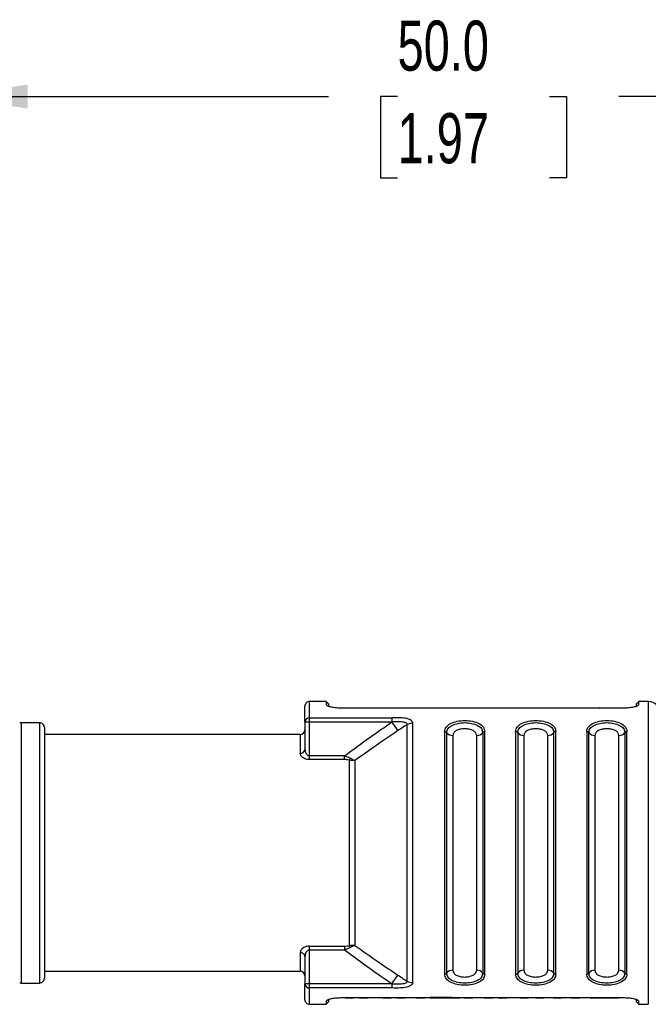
# Model space of a CAD drawing. Header units: millimetres. Extents: x 6 to 273, y 6 to 210.
# Tile 4 of 15: x 63 to 90, y 85 to 126. Entities that reach past the tile are written whole.
import ezdxf

# ---------------------------------------------------------------- set-up
doc = ezdxf.new("R2010")
doc.units = ezdxf.units.MM
doc.linetypes.add('SLD-Solid', pattern=[0])
doc.layers.add('DIMENSIONS', color=140, linetype='SLD-Solid', lineweight=25)
doc.styles.add('SLDTEXTSTYLE0', font='TXT', dxfattribs={"width": 0.7})
doc.dimstyles.new('SLDDIMSTYLE1', dxfattribs={"dimtxt": 2.158008, "dimasz": 3.302, "dimexe": 0, "dimexo": 0.0625, "dimgap": 0.539502, "dimtad": 0, "dimtih": 1, "dimtoh": 1, "dimdec": 1, "dimrnd": 1e-09, "dimzin": 4, "dimdsep": 46, "dimtxsty": 'SLDTEXTSTYLE0', "dimsah": 1, "dimcen": 0.09, "dimadec": 0, "dimazin": 1, "dimtfac": 1, "dimtdec": 1, "dimtofl": 0, "dimtmove": 0, "dimatfit": 3, "dimfxl": 0, "dimfrac": 2, "dimtolj": 1, "dimtzin": 12, "dimarcsym": 0})

# ---------------------------------------------------------------- blocks, each defined once
blk = doc.blocks.new('_D_1')
at = {"layer": 'DIMENSIONS'}
for p, q in [((60.443, 96.928), (60.443, 126.223)), ((110.443, 97.219), (110.443, 126.223)), ((60.443, 123.048), (76.434, 123.048)), ((79.358, 123.048), (78.634, 123.048)), ((78.634, 123.048), (78.634, 119.619)), ((85.771, 123.048), (86.496, 123.048)), ((86.496, 123.048), (86.496, 119.619)), ((110.443, 123.048), (88.696, 123.048)), ((78.634, 119.619), (79.358, 119.619)), ((86.496, 119.619), (85.771, 119.619))]:
    blk.add_line(p, q, dxfattribs=at)
for points in [[(60.443, 123.048), (63.745, 122.54), (63.745, 123.556)], [(110.443, 123.048), (107.141, 123.556), (107.141, 122.54)]]:
    blk.add_solid(points, dxfattribs=at)
at = {"layer": 'DIMENSIONS', "char_height": 2.1167, "attachment_point": 1, "style": 'SLDTEXTSTYLE0'}
for s, insert in [('50.0', (79.358, 126.26)), ('1.97', (79.358, 122.347))]:
    blk.add_mtext(s, dxfattribs=dict(at, insert=insert))
blk = doc.blocks.new('_D_2')
at = {"layer": 'DIMENSIONS'}
for p, q in [((18.179, 100.685), (17.454, 100.685)), ((17.454, 100.685), (17.454, 97.255)), ((24.592, 100.685), (25.316, 100.685)), ((25.316, 100.685), (25.316, 97.255)), ((27.672, 100.685), (34.022, 100.685)), ((34.022, 100.685), (34.022, 96.582)), ((17.454, 97.255), (18.179, 97.255)), ((25.316, 97.255), (24.592, 97.255)), ((62.973, 96.582), (30.847, 96.582)), ((34.022, 85.582), (34.022, 96.582)), ((43.26, 85.582), (30.847, 85.582)), ((59.681, 85.582), (44.784, 85.582)), ((62.973, 85.582), (61.205, 85.582))]:
    blk.add_line(p, q, dxfattribs=at)
for points in [[(34.022, 96.582), (33.514, 93.28), (34.53, 93.28)], [(34.022, 85.582), (34.53, 88.884), (33.514, 88.884)]]:
    blk.add_solid(points, dxfattribs=at)
at = {"layer": 'DIMENSIONS', "char_height": 2.1167, "attachment_point": 1, "style": 'SLDTEXTSTYLE0'}
for s, insert in [('%%c', (16.55, 103.896)), ('11.0', (19.808, 103.896)), ('0.43', (18.179, 99.984))]:
    blk.add_mtext(s, dxfattribs=dict(at, insert=insert))

msp = doc.modelspace()

# ---------------------------------------------------------------- linework, layer by layer
for p, q in [((76.343, 97.482), (75.643, 97.482)), ((75.643, 96.792), (75.643, 97.482)), ((76.443, 97.382), (76.343, 97.482)), ((76.343, 97.482), (76.343, 97.355)), ((76.443, 97.382), (76.443, 97.257)), ((89.543, 97.482), (89.443, 97.382)), ((89.443, 97.257), (89.443, 97.382)), ((89.943, 97.482), (89.543, 97.482)), ((89.543, 97.355), (89.543, 97.482)), ((89.943, 97.482), (89.943, 91.082)), ((75.443, 96.614), (75.443, 97.282)), ((76.401, 97.298), (76.343, 97.355)), ((88.943, 97.2), (76.943, 97.2)), ((79.743, 97.203), (78.243, 97.203)), ((78.243, 97.2), (78.243, 97.203)), ((79.743, 97.203), (79.743, 97.2)), ((81.243, 97.203), (80.243, 97.203)), ((80.243, 97.2), (80.243, 97.203)), ((81.243, 97.203), (81.243, 97.2)), ((82.743, 97.203), (81.743, 97.203)), ((81.743, 97.2), (81.743, 97.203)), ((82.743, 97.203), (82.743, 97.2)), ((84.243, 97.203), (83.243, 97.203)), ((83.243, 97.2), (83.243, 97.203)), ((84.243, 97.203), (84.243, 97.2)), ((87.876, 97.203), (84.743, 97.203)), ((84.743, 97.2), (84.743, 97.203)), ((87.836, 97.202), (87.795, 97.2)), ((87.836, 97.202), (87.836, 97.2)), ((87.876, 97.2), (87.876, 97.203)), ((89.543, 97.355), (89.485, 97.298)), ((64.243, 96.582), (63.484, 96.582)), ((63.484, 91.082), (63.484, 96.582)), ((64.243, 96.582), (64.243, 91.082)), ((75.443, 96.614), (75.443, 95.464)), ((75.443, 96.614), (75.643, 96.614)), ((75.643, 96.792), (79.121, 96.792)), ((75.643, 96.614), (75.643, 96.792)), ((75.643, 95.181), (75.643, 96.614)), ((75.643, 96.614), (79.121, 96.614)), ((80.002, 85.605), (80.002, 96.559)), ((64.443, 96.382), (64.443, 85.782)), ((81.343, 96.204), (81.343, 85.96)), ((81.43, 86), (81.43, 96.164)), ((82.956, 96.164), (82.956, 86)), ((83.043, 85.96), (83.043, 96.204)), ((84.343, 96.204), (84.343, 85.96)), ((84.43, 96.164), (84.43, 86)), ((85.956, 86), (85.956, 96.164)), ((86.043, 85.96), (86.043, 96.204)), ((87.343, 96.204), (87.343, 85.96)), ((87.43, 86), (87.43, 96.164)), ((88.956, 96.164), (88.956, 86)), ((89.043, 85.96), (89.043, 96.204)), ((75.243, 96.082), (64.443, 96.082)), ((75.243, 96.082), (75.243, 95.295)), ((81.689, 96.044), (81.689, 86.12)), ((82.697, 86.12), (82.697, 96.044)), ((85.697, 86.12), (85.697, 96.044)), ((87.689, 96.044), (87.689, 86.12)), ((88.697, 86.12), (88.697, 96.044)), ((75.443, 95.464), (75.44, 95.434)), ((75.443, 95.464), (75.449, 95.42)), ((75.643, 95.023), (75.643, 95.181)), ((77.118, 95.181), (75.643, 95.181)), ((77.118, 95.023), (75.643, 95.023)), ((77.118, 95.023), (77.118, 95.181)), ((63.484, 85.582), (63.484, 91.082)), ((64.243, 91.082), (64.243, 85.582)), ((89.943, 91.082), (89.943, 84.682)), ((75.643, 87.141), (77.118, 87.141)), ((75.643, 86.983), (75.643, 87.141)), ((75.643, 86.983), (77.118, 86.983)), ((75.643, 85.55), (75.643, 86.983)), ((75.243, 86.869), (75.243, 86.082)), ((75.44, 86.73), (75.443, 86.7)), ((75.45, 86.744), (75.443, 86.7)), ((75.443, 86.7), (75.449, 86.744)), ((75.443, 86.7), (75.443, 85.55)), ((64.443, 86.082), (75.243, 86.082)), ((63.484, 85.582), (64.243, 85.582)), ((75.643, 85.55), (75.443, 85.55)), ((75.443, 84.882), (75.443, 85.55)), ((79.121, 85.55), (75.643, 85.55)), ((75.643, 85.372), (75.643, 85.55)), ((79.121, 85.372), (75.643, 85.372)), ((75.643, 84.682), (75.643, 85.372)), ((76.443, 84.907), (76.443, 84.782)), ((76.943, 84.964), (88.943, 84.964)), ((77.158, 84.961), (77.158, 84.964)), ((77.158, 84.961), (77.501, 84.961)), ((77.501, 84.964), (77.501, 84.961)), ((77.749, 84.961), (78.108, 84.961)), ((77.751, 84.961), (77.751, 84.964)), ((77.751, 84.961), (77.756, 84.962)), ((78.108, 84.962), (78.104, 84.961)), ((78.732, 84.961), (78.728, 84.962)), ((78.728, 84.961), (79.087, 84.961)), ((79.082, 84.962), (79.085, 84.961)), ((79.085, 84.961), (79.085, 84.964)), ((79.327, 84.964), (79.327, 84.961)), ((79.327, 84.961), (79.67, 84.961)), ((79.67, 84.964), (79.67, 84.961)), ((80.163, 84.961), (80.163, 84.964)), ((80.163, 84.961), (80.506, 84.961)), ((80.506, 84.964), (80.506, 84.961)), ((80.732, 84.961), (81.975, 84.961)), ((80.734, 84.963), (80.734, 84.964)), ((80.734, 84.962), (80.743, 84.963)), ((80.734, 84.962), (80.734, 84.963)), ((81.629, 84.963), (80.734, 84.963)), ((81.972, 84.961), (81.972, 84.964)), ((82.188, 84.964), (82.188, 84.961)), ((82.188, 84.961), (82.531, 84.961)), ((82.531, 84.964), (82.531, 84.961)), ((83.024, 84.961), (83.024, 84.964)), ((83.024, 84.961), (83.367, 84.961)), ((83.367, 84.964), (83.367, 84.961)), ((83.605, 84.961), (83.965, 84.961)), ((83.607, 84.961), (83.607, 84.964)), ((83.965, 84.962), (83.96, 84.962)), ((84.544, 84.962), (84.538, 84.962)), ((84.538, 84.961), (84.872, 84.961)), ((84.872, 84.964), (84.872, 84.961)), ((85.178, 84.964), (85.178, 84.961)), ((85.178, 84.961), (85.522, 84.961)), ((85.522, 84.964), (85.522, 84.961)), ((85.941, 84.961), (85.941, 84.964)), ((85.941, 84.961), (86.284, 84.961)), ((86.284, 84.964), (86.284, 84.961)), ((86.703, 84.961), (86.703, 84.964)), ((86.703, 84.961), (87.046, 84.961)), ((87.046, 84.964), (87.046, 84.961)), ((87.492, 84.961), (87.872, 84.961)), ((87.867, 84.961), (88.316, 84.961)), ((88.312, 84.961), (88.682, 84.961)), ((89.443, 84.782), (89.443, 84.907)), ((75.643, 84.682), (76.343, 84.682)), ((76.343, 84.809), (76.401, 84.866)), ((76.343, 84.809), (76.343, 84.682)), ((76.343, 84.682), (76.443, 84.782)), ((89.443, 84.782), (89.543, 84.682)), ((89.485, 84.866), (89.543, 84.809)), ((89.543, 84.682), (89.543, 84.809)), ((89.543, 84.682), (89.943, 84.682))]:
    msp.add_line(p, q)
at = {"flags": 128}
for points in [[(79.371, 96.248), (79.321, 96.321), (79.25, 96.424), (79.121, 96.614)], [(79.752, 96.502), (79.752, 96.188), (79.752, 95.834), (79.752, 95.441), (79.752, 95.014), (79.752, 94.556), (79.752, 94.069), (79.752, 93.559), (79.752, 93.03), (79.752, 92.484), (79.752, 91.928), (79.752, 91.365), (79.752, 90.799), (79.752, 90.236), (79.752, 89.68), (79.752, 89.134), (79.752, 88.605), (79.752, 88.095), (79.752, 87.608), (79.752, 87.15), (79.752, 86.723), (79.752, 86.33), (79.752, 85.976), (79.752, 85.662)], [(84.689, 96.044), (84.689, 95.697), (84.689, 95.313), (84.689, 94.897), (84.689, 94.451), (84.689, 93.978), (84.689, 93.483), (84.689, 92.969), (84.689, 92.441), (84.689, 91.901), (84.689, 91.356), (84.689, 90.808), (84.689, 90.263), (84.689, 89.723), (84.689, 89.195), (84.689, 88.681), (84.689, 88.186), (84.689, 87.713), (84.689, 87.267), (84.689, 86.851), (84.689, 86.467), (84.689, 86.12)], [(77.309, 94.999), (77.309, 94.669), (77.309, 94.303), (77.309, 93.905), (77.309, 93.479), (77.309, 93.029), (77.309, 92.56), (77.309, 92.075), (77.309, 91.581), (77.309, 91.082), (77.309, 90.583), (77.309, 90.089), (77.309, 89.604), (77.309, 89.135), (77.309, 88.685), (77.309, 88.259), (77.309, 87.861), (77.309, 87.495), (77.309, 87.165)], [(77.559, 94.991), (77.559, 94.657), (77.559, 94.289), (77.559, 93.89), (77.559, 93.464), (77.559, 93.016), (77.559, 92.549), (77.559, 92.068), (77.559, 91.577), (77.559, 91.082), (77.559, 90.587), (77.559, 90.096), (77.559, 89.615), (77.559, 89.148), (77.559, 88.7), (77.559, 88.274), (77.559, 87.875), (77.559, 87.507), (77.559, 87.173)], [(77.118, 87.141), (77.118, 87.126), (77.118, 87.109), (77.118, 87.091), (77.118, 87.071), (77.118, 87.05), (77.118, 87.028), (77.118, 87.006), (77.118, 86.983)], [(79.121, 85.55), (79.204, 85.672), (79.283, 85.787), (79.371, 85.916)]]:
    msp.add_lwpolyline(points, dxfattribs=at)
for centre, radius, start, end in [((75.643, 97.282), 0.2, 89.9998, 180.0001), ((89.943, 96.982), 0.5, 0, 90), ((63.484, 96.082), 0.5, 90.0007, 99.4613), ((64.243, 96.382), 0.2, 359.9999, 90), ((75.633, 96.602), 0.19, 86.9258, 176.5538), ((80, 95.993), 0.566, 89.8159, 116.0149), ((75.243, 96.282), 0.2, 270.0001, 359.9999), ((81.346, 96.098), 0.106, 38.5721, 91.8262), ((81.679, 96.363), 0.319, 218.5727, 271.8259), ((82.707, 96.363), 0.319, 268.174, 321.4273), ((83.04, 96.098), 0.106, 88.1749, 141.4262), ((84.346, 96.098), 0.106, 38.5722, 91.8262), ((84.679, 96.363), 0.319, 218.5727, 271.8259), ((85.707, 96.363), 0.319, 268.1741, 321.4274), ((86.04, 96.098), 0.106, 88.1749, 141.4262), ((87.346, 96.098), 0.106, 38.5722, 91.8262), ((87.679, 96.363), 0.319, 218.5727, 271.8259), ((88.707, 96.363), 0.319, 268.174, 321.4274), ((89.04, 96.098), 0.106, 88.1751, 141.4259), ((75.256, 95.486), 0.191, 266.195, 344.1647), ((75.256, 86.678), 0.191, 15.8411, 93.8047), ((64.243, 85.782), 0.2, 270, 0.0001), ((75.243, 85.882), 0.2, 0.0001, 89.9999), ((81.346, 86.066), 0.106, 268.174, 321.4272), ((81.679, 85.801), 0.319, 88.1741, 141.4273), ((82.707, 85.801), 0.319, 38.5727, 91.826), ((83.04, 86.066), 0.106, 218.5722, 271.8262), ((84.346, 86.066), 0.106, 268.174, 321.427), ((84.679, 85.801), 0.319, 88.1742, 141.4274), ((85.707, 85.801), 0.319, 38.5728, 91.8257), ((86.04, 86.066), 0.106, 218.573, 271.8259), ((87.346, 86.066), 0.106, 268.1741, 321.427), ((87.679, 85.801), 0.319, 88.1741, 141.4273), ((88.707, 85.801), 0.319, 38.5726, 91.826), ((89.04, 86.066), 0.106, 218.5725, 271.826), ((63.484, 86.082), 0.5, 260.5387, 269.9993), ((75.633, 85.562), 0.19, 183.4462, 273.0742), ((80, 86.171), 0.566, 243.9853, 270.1839), ((75.643, 84.882), 0.2, 179.9999, 270.0002)]:
    msp.add_arc(centre, radius, start, end)
for points, knots in [([(76.943, 97.2), (76.868, 97.202), (76.727, 97.206), (76.546, 97.245), (76.403, 97.278), (76.358, 97.336), (76.343, 97.355)], [0, 0, 0, 0, 0.349311, 0.661569, 0.888314, 1, 1, 1, 1]), ([(87.874, 97.203), (87.875, 97.203), (87.88, 97.203), (87.851, 97.202), (87.842, 97.202), (87.836, 97.202)], [0, 0, 0, 0, 0.0396788, 0.3459786, 1, 1, 1, 1]), ([(89.543, 97.355), (89.528, 97.336), (89.483, 97.278), (89.34, 97.245), (89.159, 97.206), (89.018, 97.202), (88.943, 97.2)], [0, 0, 0, 0, 0.11177, 0.338716, 0.65092, 1, 1, 1, 1]), ([(77.118, 95.181), (77.475, 95.446), (78.134, 95.935), (78.811, 96.401), (79.121, 96.614)], [0, 0, 0, 0, 0.541666, 1, 1, 1, 1]), ([(80.002, 96.559), (79.995, 96.587), (79.98, 96.651), (79.877, 96.717), (79.713, 96.772), (79.451, 96.799), (79.242, 96.795), (79.121, 96.792)], [0, 0, 0, 0, 0.08694, 0.1967546, 0.3523005, 0.6252204, 1, 1, 1, 1]), ([(79.121, 96.792), (79.121, 96.78), (79.121, 96.752), (79.121, 96.692), (79.121, 96.645), (79.121, 96.614)], [0, 0, 0, 0, 0.201003, 0.477483, 1, 1, 1, 1]), ([(79.752, 96.502), (79.755, 96.518), (79.761, 96.551), (79.709, 96.585), (79.644, 96.6), (79.523, 96.615), (79.347, 96.627), (79.199, 96.618), (79.121, 96.614)], [0, 0, 0, 0, 0.063941, 0.133727, 0.234511, 0.360686, 0.660107, 1, 1, 1, 1]), ([(81.343, 96.204), (81.358, 96.272), (81.39, 96.421), (81.606, 96.569), (81.877, 96.656), (82.193, 96.685), (82.509, 96.656), (82.78, 96.569), (82.996, 96.421), (83.028, 96.272), (83.043, 96.204)], [0, 0, 0, 0, 0.09557, 0.208524, 0.346319, 0.499989, 0.653664, 0.791472, 0.904423, 1, 1, 1, 1]), ([(81.43, 96.164), (81.443, 96.225), (81.472, 96.358), (81.666, 96.491), (81.909, 96.569), (82.193, 96.595), (82.477, 96.569), (82.72, 96.491), (82.914, 96.358), (82.943, 96.225), (82.956, 96.164)], [0, 0, 0, 0, 0.095387, 0.207938, 0.345795, 0.499999, 0.654201, 0.792059, 0.904609, 1, 1, 1, 1]), ([(84.343, 96.204), (84.358, 96.272), (84.39, 96.421), (84.606, 96.569), (84.877, 96.656), (85.193, 96.685), (85.509, 96.656), (85.78, 96.569), (85.996, 96.421), (86.028, 96.272), (86.043, 96.204)], [0, 0, 0, 0, 0.09557, 0.208524, 0.346319, 0.499989, 0.653664, 0.791472, 0.904423, 1, 1, 1, 1]), ([(84.43, 96.164), (84.443, 96.225), (84.472, 96.358), (84.666, 96.491), (84.909, 96.569), (85.193, 96.595), (85.477, 96.569), (85.72, 96.491), (85.914, 96.358), (85.943, 96.225), (85.956, 96.164)], [0, 0, 0, 0, 0.095387, 0.207938, 0.345795, 0.499999, 0.654201, 0.792059, 0.904609, 1, 1, 1, 1]), ([(87.343, 96.204), (87.358, 96.272), (87.39, 96.421), (87.606, 96.569), (87.877, 96.656), (88.193, 96.685), (88.509, 96.656), (88.78, 96.569), (88.996, 96.421), (89.028, 96.272), (89.043, 96.204)], [0, 0, 0, 0, 0.09557, 0.208524, 0.346319, 0.499989, 0.653665, 0.791471, 0.904423, 1, 1, 1, 1]), ([(87.43, 96.164), (87.443, 96.225), (87.472, 96.358), (87.666, 96.491), (87.909, 96.569), (88.193, 96.595), (88.477, 96.569), (88.72, 96.491), (88.914, 96.358), (88.943, 96.225), (88.956, 96.164)], [0, 0, 0, 0, 0.095387, 0.207938, 0.345795, 0.499999, 0.654201, 0.792059, 0.904609, 1, 1, 1, 1]), ([(79.371, 96.248), (79.029, 96.017), (78.42, 95.606), (77.822, 95.179), (77.559, 94.991)], [0, 0, 0, 0, 0.56045, 1, 1, 1, 1]), ([(79.752, 96.502), (79.681, 96.455), (79.553, 96.37), (79.427, 96.285), (79.371, 96.248)], [0, 0, 0, 0, 0.560055, 1, 1, 1, 1]), ([(82.697, 96.044), (82.688, 96.084), (82.669, 96.172), (82.542, 96.262), (82.382, 96.317), (82.193, 96.335), (82.004, 96.317), (81.844, 96.262), (81.717, 96.172), (81.698, 96.084), (81.689, 96.044)], [0, 0, 0, 0, 0.094494, 0.20752, 0.345687, 0.499998, 0.654311, 0.792478, 0.905505, 1, 1, 1, 1]), ([(85.697, 96.044), (85.688, 96.084), (85.669, 96.172), (85.542, 96.262), (85.382, 96.317), (85.193, 96.335), (85.004, 96.317), (84.844, 96.262), (84.717, 96.172), (84.698, 96.084), (84.689, 96.044)], [0, 0, 0, 0, 0.094495, 0.20752, 0.345687, 0.499999, 0.654311, 0.792478, 0.905505, 1, 1, 1, 1]), ([(88.697, 96.044), (88.688, 96.084), (88.669, 96.172), (88.542, 96.262), (88.382, 96.317), (88.193, 96.335), (88.004, 96.317), (87.844, 96.262), (87.717, 96.172), (87.698, 96.084), (87.689, 96.044)], [0, 0, 0, 0, 0.094494, 0.20752, 0.345687, 0.499999, 0.654311, 0.792478, 0.905505, 1, 1, 1, 1]), ([(75.449, 95.42), (75.451, 95.402), (75.455, 95.358), (75.483, 95.295), (75.522, 95.239), (75.564, 95.204), (75.603, 95.184), (75.63, 95.182), (75.643, 95.181)], [0, 0, 0, 0, 0.15367, 0.399351, 0.611424, 0.75772, 0.886961, 1, 1, 1, 1]), ([(75.643, 95.023), (75.609, 95.025), (75.54, 95.029), (75.44, 95.06), (75.345, 95.114), (75.264, 95.191), (75.25, 95.262), (75.243, 95.295)], [0, 0, 0, 0, 0.192812, 0.392932, 0.592559, 0.812557, 1, 1, 1, 1]), ([(77.118, 95.181), (77.166, 95.167), (77.251, 95.143), (77.329, 95.102), (77.363, 95.083)], [0, 0, 0, 0, 0.559712, 1, 1, 1, 1]), ([(77.309, 94.999), (77.277, 95.006), (77.215, 95.022), (77.15, 95.023), (77.118, 95.023)], [0, 0, 0, 0, 0.502955, 1, 1, 1, 1]), ([(77.309, 94.999), (77.32, 95.012), (77.341, 95.039), (77.356, 95.069), (77.363, 95.083)], [0, 0, 0, 0, 0.520269, 1, 1, 1, 1]), ([(77.559, 94.991), (77.513, 94.986), (77.43, 94.978), (77.347, 94.992), (77.309, 94.999)], [0, 0, 0, 0, 0.544939, 1, 1, 1, 1]), ([(77.363, 95.083), (77.401, 95.061), (77.463, 95.025), (77.532, 95), (77.559, 94.991)], [0, 0, 0, 0, 0.598727, 1, 1, 1, 1]), ([(75.643, 87.141), (75.609, 87.139), (75.54, 87.135), (75.44, 87.104), (75.345, 87.05), (75.264, 86.973), (75.25, 86.902), (75.243, 86.869)], [0, 0, 0, 0, 0.192821, 0.392946, 0.592637, 0.812624, 1, 1, 1, 1]), ([(75.643, 86.983), (75.631, 86.982), (75.605, 86.98), (75.568, 86.962), (75.531, 86.933), (75.492, 86.884), (75.458, 86.82), (75.453, 86.766), (75.45, 86.744)], [0, 0, 0, 0, 0.107542, 0.229814, 0.36764, 0.521534, 0.799689, 1, 1, 1, 1]), ([(77.118, 87.141), (77.156, 87.141), (77.22, 87.142), (77.283, 87.159), (77.309, 87.165)], [0, 0, 0, 0, 0.5796946, 1, 1, 1, 1]), ([(77.363, 87.081), (77.324, 87.06), (77.246, 87.019), (77.161, 86.995), (77.118, 86.983)], [0, 0, 0, 0, 0.498028, 1, 1, 1, 1]), ([(77.118, 86.983), (77.475, 86.718), (78.134, 86.229), (78.811, 85.763), (79.121, 85.55)], [0, 0, 0, 0, 0.541667, 1, 1, 1, 1]), ([(77.309, 87.165), (77.357, 87.173), (77.44, 87.187), (77.524, 87.177), (77.559, 87.173)], [0, 0, 0, 0, 0.575862, 1, 1, 1, 1]), ([(77.309, 87.165), (77.32, 87.151), (77.341, 87.125), (77.356, 87.095), (77.363, 87.081)], [0, 0, 0, 0, 0.5264, 1, 1, 1, 1]), ([(77.559, 87.173), (77.523, 87.16), (77.455, 87.135), (77.393, 87.098), (77.363, 87.081)], [0, 0, 0, 0, 0.5225205, 1, 1, 1, 1]), ([(77.559, 87.173), (77.894, 86.935), (78.492, 86.508), (79.102, 86.097), (79.371, 85.916)], [0, 0, 0, 0, 0.559562, 1, 1, 1, 1]), ([(79.371, 85.916), (79.442, 85.869), (79.569, 85.784), (79.696, 85.699), (79.752, 85.662)], [0, 0, 0, 0, 0.559945, 1, 1, 1, 1]), ([(83.043, 85.96), (83.028, 85.892), (82.996, 85.743), (82.78, 85.595), (82.509, 85.508), (82.193, 85.479), (81.877, 85.508), (81.606, 85.595), (81.39, 85.743), (81.358, 85.892), (81.343, 85.96)], [0, 0, 0, 0, 0.09557, 0.208524, 0.346319, 0.499989, 0.653665, 0.791472, 0.904424, 1, 1, 1, 1]), ([(82.956, 86), (82.943, 85.939), (82.914, 85.806), (82.72, 85.673), (82.477, 85.595), (82.193, 85.569), (81.909, 85.595), (81.666, 85.673), (81.472, 85.806), (81.443, 85.939), (81.43, 86)], [0, 0, 0, 0, 0.0953868, 0.2079383, 0.3457952, 0.4999988, 0.6542009, 0.7920589, 0.9046088, 1, 1, 1, 1]), ([(81.689, 86.12), (81.698, 86.08), (81.717, 85.992), (81.844, 85.902), (82.004, 85.847), (82.193, 85.829), (82.382, 85.847), (82.542, 85.902), (82.669, 85.992), (82.688, 86.08), (82.697, 86.12)], [0, 0, 0, 0, 0.094494, 0.20752, 0.345687, 0.499998, 0.654311, 0.792478, 0.905505, 1, 1, 1, 1]), ([(86.043, 85.96), (86.028, 85.892), (85.996, 85.743), (85.78, 85.595), (85.509, 85.508), (85.193, 85.479), (84.877, 85.508), (84.606, 85.595), (84.39, 85.743), (84.358, 85.892), (84.343, 85.96)], [0, 0, 0, 0, 0.09557, 0.208524, 0.346319, 0.499989, 0.653664, 0.791472, 0.904424, 1, 1, 1, 1]), ([(85.956, 86), (85.943, 85.939), (85.914, 85.806), (85.72, 85.673), (85.477, 85.595), (85.193, 85.569), (84.909, 85.595), (84.666, 85.673), (84.472, 85.806), (84.443, 85.939), (84.43, 86)], [0, 0, 0, 0, 0.095387, 0.207938, 0.345795, 0.499999, 0.654201, 0.792059, 0.904609, 1, 1, 1, 1]), ([(84.689, 86.12), (84.698, 86.08), (84.717, 85.992), (84.844, 85.902), (85.004, 85.847), (85.193, 85.829), (85.382, 85.847), (85.542, 85.902), (85.669, 85.992), (85.688, 86.08), (85.697, 86.12)], [0, 0, 0, 0, 0.094495, 0.20752, 0.345687, 0.499999, 0.654311, 0.792479, 0.905505, 1, 1, 1, 1]), ([(89.043, 85.96), (89.028, 85.892), (88.996, 85.743), (88.78, 85.595), (88.509, 85.508), (88.193, 85.479), (87.877, 85.508), (87.606, 85.595), (87.39, 85.743), (87.358, 85.892), (87.343, 85.96)], [0, 0, 0, 0, 0.09557, 0.208524, 0.346319, 0.499989, 0.653664, 0.791472, 0.904423, 1, 1, 1, 1]), ([(88.956, 86), (88.943, 85.939), (88.914, 85.806), (88.72, 85.673), (88.477, 85.595), (88.193, 85.569), (87.909, 85.595), (87.666, 85.673), (87.472, 85.806), (87.443, 85.939), (87.43, 86)], [0, 0, 0, 0, 0.095387, 0.207938, 0.345795, 0.499999, 0.654201, 0.792059, 0.904609, 1, 1, 1, 1]), ([(87.689, 86.12), (87.698, 86.08), (87.717, 85.992), (87.844, 85.902), (88.004, 85.847), (88.193, 85.829), (88.382, 85.847), (88.542, 85.902), (88.669, 85.992), (88.688, 86.08), (88.697, 86.12)], [0, 0, 0, 0, 0.094494, 0.20752, 0.345687, 0.499999, 0.654311, 0.792478, 0.905505, 1, 1, 1, 1]), ([(79.121, 85.55), (79.199, 85.546), (79.347, 85.537), (79.523, 85.549), (79.644, 85.564), (79.709, 85.579), (79.761, 85.613), (79.755, 85.646), (79.752, 85.662)], [0, 0, 0, 0, 0.339893, 0.639314, 0.765489, 0.866273, 0.936059, 1, 1, 1, 1]), ([(80.002, 85.605), (79.995, 85.577), (79.98, 85.513), (79.877, 85.447), (79.713, 85.392), (79.451, 85.365), (79.242, 85.369), (79.121, 85.372)], [0, 0, 0, 0, 0.086918, 0.196697, 0.352182, 0.625127, 1, 1, 1, 1]), ([(79.121, 85.55), (79.121, 85.53), (79.121, 85.491), (79.121, 85.432), (79.121, 85.393), (79.121, 85.372)], [0, 0, 0, 0, 0.340438, 0.648706, 1, 1, 1, 1]), ([(76.343, 84.809), (76.358, 84.828), (76.403, 84.886), (76.546, 84.919), (76.727, 84.958), (76.868, 84.962), (76.943, 84.964)], [0, 0, 0, 0, 0.111767, 0.338703, 0.650892, 1, 1, 1, 1]), ([(88.943, 84.964), (89.018, 84.962), (89.159, 84.958), (89.34, 84.919), (89.483, 84.886), (89.528, 84.828), (89.543, 84.809)], [0, 0, 0, 0, 0.349323, 0.661571, 0.888311, 1, 1, 1, 1])]:
    msp.add_open_spline(points, degree=3, knots=knots)

# ---------------------------------------------------------------- dimensions: what is measured, and where the dimension line sits
at = {"layer": 'DIMENSIONS'}
dim = msp.add_linear_dim(base=(60.443, 123.048), p1=(110.443, 95.949), p2=(60.443, 95.658), dimstyle='SLDDIMSTYLE1', dxfattribs=at)
dim.commit()
dim.dimension.update_dxf_attribs({"geometry": '_D_1', "text_midpoint": (82.565, 123.048), "dimtype": 160})
dim = msp.add_linear_dim(base=(34.022, 96.582), p1=(64.243, 85.582), p2=(64.243, 96.582), angle=90, text='%%c<>', dimstyle='SLDDIMSTYLE1', dxfattribs=at)
dim.commit()
dim.dimension.update_dxf_attribs({"geometry": '_D_2', "text_midpoint": (34.022, 100.685), "dimtype": 160})

doc.saveas('drawing.dxf')
